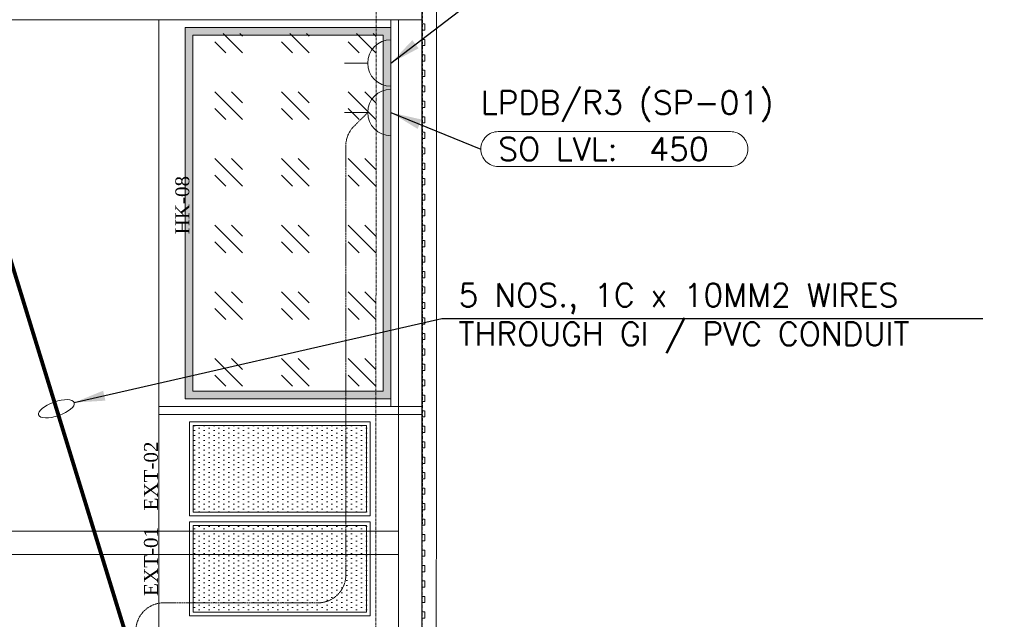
# Model space of a CAD drawing. Header units: millimetres. Extents: x -383850 to 4979, y -12450 to 6984.
# Tile 6 of 7: x 1798 to 4979, y 1518 to 3455. Entities that reach past the tile are written whole.
import ezdxf
from ezdxf.enums import TextEntityAlignment as Align

# ---------------------------------------------------------------- set-up
doc = ezdxf.new("R2010")
doc.units = ezdxf.units.MM
doc.header["$MEASUREMENT"] = 0
for name, pattern in [('FP & RCP XERF$0$( Hidden )', [0.375, 0.25, -0.125]), ('FP & RCP XERF$0$DASHED2', [9.525, 6.35, -3.175]), ('FP & RCP XERF$0$HIDDEN', [0.375, 0.25, -0.125]), ('FP & RCP XERF$0$LEVEL-F-OVERALL LAYOUT$0$Dash 1_5mm', [3, 1.5, -1.5]), ('HIDDENX2', [0.75, 0.5, -0.25]), ('PHANTOM', [63.5, 31.75, -6.35, 6.35, -6.35, 6.35, -6.35])]:
    doc.linetypes.add(name, pattern=pattern)
doc.layers.get('0').update_dxf_attribs({"lineweight": 5})
doc.layers.add('ELEC-SO-LVL-TAG', color=7, linetype='Continuous')
for name, color, linetype, lineweight, true_color in [('FP & RCP XERF$0$A-BULKHEAD', 9, 'FP & RCP XERF$0$HIDDEN', 0, 0x808080), ('FP & RCP XERF$0$A-COUNTER', 9, 'Continuous', 0, 0x808080), ('FP & RCP XERF$0$A-EQUIPMENTSS', 9, 'Continuous', 0, 0x808080), ('FP & RCP XERF$0$BA-DEMOLISTION WALL', 9, 'Continuous', 0, 0x808080), ('FP & RCP XERF$0$CKD Equipments', 9, 'Continuous', 0, 0x808080), ('FP & RCP XERF$0$EXISTING', 9, 'Continuous', 0, 0x808080), ('FP & RCP XERF$0$KIT EQUIPMENT', 9, 'Continuous', 0, 0x808080), ('FP & RCP XERF$0$New1-furn', 9, 'Continuous', 0, 0x808080), ('L1', 9, 'Continuous', 0, 0x808080), ('M-MEP-ELPR-CABLE', 7, 'PHANTOM', 20, 0xb914eb), ('M-MEP-ELPR-CKT', 7, 'HIDDENX2', 20, 0x7d0000), ('M-MEP-ELPR-SOCKET', 5, 'Continuous', 20, 0x0000ff)]:
    doc.layers.add(name, color=color, linetype=linetype, lineweight=lineweight, true_color=true_color)
doc.layers.add('M-MEP-ELCT-TEXT', color=7, linetype='Continuous', lineweight=20)
doc.layers.add('M-MEP-GEN', color=7, linetype='Continuous', lineweight=20)
doc.styles.add('FP & RCP XERF$0$style12', font='BOOKOSI.TTF')
doc.styles.add('Oswald Light', font='txt')
doc.styles.add('ROMANS-100', font='romans.shx')
doc.styles.get("Standard").update_dxf_attribs({"font": 'romans.shx'})
doc.dimstyles.new('MDS-50', dxfattribs={"dimtxt": 100, "dimasz": 100, "dimexe": 50, "dimexo": 50, "dimgap": 25, "dimtad": 1, "dimdec": 0, "dimtxsty": 'Oswald Light', "dimcen": 0, "dimdle": 1.5875, "dimazin": 0, "dimtfac": 1, "dimtdec": 0, "dimtix": 1, "dimtmove": 0, "dimatfit": 0, "dimfxl": 1, "dimfrac": 2, "dimtolj": 1, "dimarcsym": 0})
pattern_1 = [(0, (-1019984.779, -168960.328), (7.9375, 15.875), [0, -15.875])]

# ---------------------------------------------------------------- blocks, each defined once
blk = doc.blocks.new('FP & RCP XERF$0$G$CE511F83F')
at = {"lineweight": -2}
h = blk.add_hatch(dxfattribs=at)
h.set_pattern_fill('DOTS', color=0, scale=10)
h.set_pattern_definition(pattern_1)
h.paths.add_polyline_path([(12, 572), (12, 12), (292, 12), (292, 572)])
at = {"layer": 'FP & RCP XERF$0$KIT EQUIPMENT', "color": 0, "lineweight": -2}
blk.add_lwpolyline([(0, 584), (0, 0), (304, 0), (304, 584), (0, 584)], dxfattribs=at)
blk.add_lwpolyline([(12, 572), (12, 12), (292, 12), (292, 572)], close=True, dxfattribs=at)
blk = doc.blocks.new('FP & RCP XERF$0$G$C099D6DAD')
at = {"lineweight": -2}
h = blk.add_hatch(dxfattribs=at)
h.set_pattern_fill('DOTS', color=0, scale=10)
h.set_pattern_definition(pattern_1)
h.paths.add_polyline_path([(12, 572), (12, 12), (292, 12), (292, 572)])
at = {"layer": 'FP & RCP XERF$0$KIT EQUIPMENT', "color": 0, "lineweight": -2}
blk.add_lwpolyline([(0, 584), (0, 0), (304, 0), (304, 584), (0, 584)], dxfattribs=at)
blk.add_lwpolyline([(12, 572), (12, 12), (292, 12), (292, 572)], close=True, dxfattribs=at)
blk = doc.blocks.new('FP & RCP XERF$0$HHH')
at = {"layer": 'FP & RCP XERF$0$BA-DEMOLISTION WALL', "lineweight": -2, "ltscale": 1000}
h = blk.add_hatch(dxfattribs=at)
h.set_pattern_fill('GOST_GLASS', color=0, scale=25.4, angle=90)
h.set_pattern_definition([(315, (3928236.88, 2573155.97), (-3e-13, -215.526147), [127, -177.8]), (315, (3928236.88, 2573102.09), (-3e-13, -215.526147), [50.8, -254]), (315, (3928290.76, 2573155.97), (-3e-13, -215.526147), [50.8, -254])])
h.paths.add_polyline_path([(2139795.3, 124582.5), (2139795.3, 125737.9), (2139180.3, 125737.9), (2139180.3, 124582.5)])
at = {"layer": 'FP & RCP XERF$0$CKD Equipments', "lineweight": -2}
h = blk.add_hatch(color=0, dxfattribs=at)
h.dxf.hatch_style = 1
h.paths.add_polyline_path([(2139820.3, 124557.5), (2139820.3, 125757.5), (2139155.3, 125757.5), (2139155.3, 124557.5)])
h.paths.add_polyline_path([(2139795.3, 124582.5), (2139795.3, 125732.5), (2139180.3, 125732.5), (2139180.3, 124582.5)], flags=16)
at = {"layer": 'FP & RCP XERF$0$CKD Equipments', "color": 0, "lineweight": -2}
blk.add_lwpolyline([(2139820.3, 124557.5), (2139820.3, 125757.5), (2139155.3, 125757.5), (2139155.3, 124557.5), (2139820.3, 124557.5)], dxfattribs=at)
blk.add_lwpolyline([(2139795.3, 124582.5), (2139795.3, 125732.5), (2139180.3, 125732.5), (2139180.3, 124582.5)], close=True, dxfattribs=at)
blk = doc.blocks.new('FP & RCP XERF')
at = {"layer": 'FP & RCP XERF$0$A-BULKHEAD', "ltscale": 5}
for p, q in [((3097.5, 3441.5), (3107.5, 3441.5)), ((3097.5, 3421.5), (3097.5, 3441.5)), ((3107.5, 3441.5), (3107.5, 3421.5)), ((3107.5, 3421.5), (3097.5, 3421.5)), ((3097.5, 3391.5), (3107.5, 3391.5)), ((3097.5, 3371.5), (3097.5, 3391.5)), ((3107.5, 3391.5), (3107.5, 3371.5)), ((3107.5, 3371.5), (3097.5, 3371.5)), ((3097.5, 3341.5), (3107.5, 3341.5)), ((3097.5, 3321.5), (3097.5, 3341.5)), ((3107.5, 3341.5), (3107.5, 3321.5)), ((3107.5, 3321.5), (3097.5, 3321.5)), ((3097.5, 3291.5), (3107.5, 3291.5)), ((3097.5, 3271.5), (3097.5, 3291.5)), ((3107.5, 3291.5), (3107.5, 3271.5)), ((3107.5, 3271.5), (3097.5, 3271.5)), ((3097.5, 3241.5), (3107.5, 3241.5)), ((3097.5, 3221.5), (3097.5, 3241.5)), ((3107.5, 3221.5), (3097.5, 3221.5)), ((3107.5, 3241.5), (3107.5, 3221.5)), ((3097.5, 3191.5), (3107.5, 3191.5)), ((3097.5, 3171.5), (3097.5, 3191.5)), ((3107.5, 3191.5), (3107.5, 3171.5)), ((3107.5, 3171.5), (3097.5, 3171.5)), ((3097.5, 3141.5), (3107.5, 3141.5)), ((3097.5, 3121.5), (3097.5, 3141.5)), ((3107.5, 3121.5), (3097.5, 3121.5)), ((3107.5, 3141.5), (3107.5, 3121.5)), ((3097.3, 3091.5), (3107.3, 3091.5)), ((3097.3, 3071.5), (3097.3, 3091.5)), ((3107.3, 3091.5), (3107.3, 3071.5)), ((3107.3, 3071.5), (3097.3, 3071.5)), ((3097.3, 3041.5), (3107.3, 3041.5)), ((3097.3, 3021.5), (3097.3, 3041.5)), ((3107.3, 3041.5), (3107.3, 3021.5)), ((3107.3, 3021.5), (3097.3, 3021.5)), ((3097.3, 2991.5), (3107.3, 2991.5)), ((3097.3, 2971.5), (3097.3, 2991.5)), ((3107.3, 2991.5), (3107.3, 2971.5)), ((3107.3, 2971.5), (3097.3, 2971.5)), ((3097.3, 2941.5), (3107.3, 2941.5)), ((3097.3, 2921.5), (3097.3, 2941.5)), ((3107.3, 2941.5), (3107.3, 2921.5)), ((3107.3, 2921.5), (3097.3, 2921.5)), ((3097.3, 2891.5), (3107.3, 2891.5)), ((3097.3, 2871.5), (3097.3, 2891.5)), ((3107.3, 2871.5), (3097.3, 2871.5)), ((3107.3, 2891.5), (3107.3, 2871.5)), ((3097.3, 2841.5), (3107.3, 2841.5)), ((3097.3, 2821.5), (3097.3, 2841.5)), ((3107.3, 2841.5), (3107.3, 2821.5)), ((3107.3, 2821.5), (3097.3, 2821.5)), ((3097.3, 2791.5), (3107.3, 2791.5)), ((3097.3, 2771.5), (3097.3, 2791.5)), ((3107.3, 2771.5), (3097.3, 2771.5)), ((3107.3, 2791.5), (3107.3, 2771.5)), ((3097.3, 2741.5), (3107.3, 2741.5)), ((3097.3, 2721.5), (3097.3, 2741.5)), ((3107.3, 2741.5), (3107.3, 2721.5)), ((3107.3, 2721.5), (3097.3, 2721.5)), ((3097.3, 2691.5), (3107.3, 2691.5)), ((3097.3, 2671.5), (3097.3, 2691.5)), ((3107.3, 2691.5), (3107.3, 2671.5)), ((3107.3, 2671.5), (3097.3, 2671.5)), ((3097.3, 2641.5), (3107.3, 2641.5)), ((3097.3, 2621.5), (3097.3, 2641.5)), ((3107.3, 2641.5), (3107.3, 2621.5)), ((3107.3, 2621.5), (3097.3, 2621.5)), ((3097.3, 2591.5), (3107.3, 2591.5)), ((3097.3, 2571.5), (3097.3, 2591.5)), ((3107.3, 2591.5), (3107.3, 2571.5)), ((3107.3, 2571.5), (3097.3, 2571.5)), ((3097.3, 2541.5), (3107.3, 2541.5)), ((3097.3, 2521.5), (3097.3, 2541.5)), ((3107.3, 2521.5), (3097.3, 2521.5)), ((3107.3, 2541.5), (3107.3, 2521.5)), ((3097.3, 2491.5), (3107.3, 2491.5)), ((3097.3, 2471.6), (3097.3, 2491.5)), ((3107.3, 2491.5), (3107.3, 2471.5)), ((3107.3, 2471.5), (3097.3, 2471.6)), ((3097.4, 2441.6), (3107.4, 2441.6)), ((3097.4, 2421.6), (3097.4, 2441.6)), ((3107.4, 2421.6), (3097.4, 2421.6)), ((3107.4, 2441.6), (3107.4, 2421.6)), ((3097.3, 2391.6), (3107.3, 2391.6)), ((3097.3, 2371.6), (3097.3, 2391.6)), ((3107.3, 2391.6), (3107.3, 2371.6)), ((3107.3, 2371.6), (3097.3, 2371.6)), ((3097.3, 2341.6), (3107.3, 2341.6)), ((3097.3, 2321.6), (3097.3, 2341.6)), ((3107.3, 2341.6), (3107.3, 2321.6)), ((3107.3, 2321.6), (3097.3, 2321.6)), ((3097.4, 2291.6), (3107.4, 2291.6)), ((3097.4, 2271.6), (3097.4, 2291.6)), ((3107.4, 2291.6), (3107.4, 2271.6)), ((3107.4, 2271.6), (3097.4, 2271.6)), ((3097.4, 2241.6), (3107.4, 2241.6)), ((3097.4, 2221.6), (3097.4, 2241.6)), ((3107.4, 2241.6), (3107.4, 2221.6)), ((3107.4, 2221.6), (3097.4, 2221.6)), ((3097.4, 2191.6), (3107.4, 2191.6)), ((3097.4, 2171.6), (3097.4, 2191.6)), ((3107.4, 2171.6), (3097.4, 2171.6)), ((3107.4, 2191.6), (3107.4, 2171.6)), ((3097.4, 2141.6), (3107.4, 2141.6)), ((3097.4, 2121.6), (3097.4, 2141.6)), ((3107.4, 2141.6), (3107.4, 2121.6)), ((3107.4, 2121.6), (3097.4, 2121.6)), ((3097.4, 2091.6), (3107.4, 2091.6)), ((3097.4, 2071.6), (3097.4, 2091.6)), ((3107.4, 2071.6), (3097.4, 2071.6)), ((3107.4, 2091.6), (3107.4, 2071.6)), ((3097.4, 2041.6), (3107.4, 2041.6)), ((3097.4, 2021.6), (3097.4, 2041.6)), ((3107.4, 2041.6), (3107.4, 2021.6)), ((3107.4, 2021.6), (3097.4, 2021.6)), ((3097.4, 1991.6), (3107.4, 1991.6)), ((3097.4, 1971.6), (3097.4, 1991.6)), ((3107.4, 1991.6), (3107.4, 1971.6)), ((3107.4, 1971.6), (3097.4, 1971.6)), ((3097.4, 1941.6), (3107.4, 1941.6)), ((3097.4, 1921.6), (3097.4, 1941.6)), ((3107.4, 1941.6), (3107.4, 1921.6)), ((3107.4, 1921.6), (3097.4, 1921.6)), ((3097.4, 1891.6), (3107.4, 1891.6)), ((3097.4, 1871.6), (3097.4, 1891.6)), ((3107.4, 1891.6), (3107.4, 1871.6)), ((3107.4, 1871.6), (3097.4, 1871.6)), ((3097.4, 1841.6), (3107.4, 1841.6)), ((3097.4, 1821.6), (3097.4, 1841.6)), ((3107.4, 1821.6), (3097.4, 1821.6)), ((3107.4, 1841.6), (3107.4, 1821.6)), ((3097.2, 1791.6), (3107.2, 1791.6)), ((3097.2, 1771.6), (3097.2, 1791.6)), ((3107.2, 1791.6), (3107.2, 1771.6)), ((3107.2, 1771.6), (3097.2, 1771.6)), ((3097.2, 1741.6), (3107.2, 1741.6)), ((3097.2, 1721.6), (3097.2, 1741.6)), ((3107.2, 1721.6), (3097.2, 1721.6)), ((3107.2, 1741.6), (3107.2, 1721.6)), ((3097.2, 1691.6), (3107.2, 1691.6)), ((3097.2, 1671.6), (3097.2, 1691.6)), ((3107.2, 1691.6), (3107.2, 1671.6)), ((3107.2, 1671.6), (3097.2, 1671.6)), ((3097.2, 1641.6), (3107.2, 1641.6)), ((3097.2, 1621.6), (3097.2, 1641.6)), ((3107.2, 1641.6), (3107.2, 1621.6)), ((3107.2, 1621.6), (3097.2, 1621.6)), ((3097.2, 1591.6), (3107.2, 1591.6)), ((3097.2, 1571.6), (3097.2, 1591.6)), ((3107.2, 1591.6), (3107.2, 1571.6)), ((3107.2, 1571.6), (3097.2, 1571.6)), ((3097.2, 1541.6), (3107.2, 1541.6)), ((3097.2, 1521.6), (3097.2, 1541.6)), ((3107.2, 1541.6), (3107.2, 1521.6)), ((3107.2, 1521.6), (3097.2, 1521.6))]:
    blk.add_line(p, q, dxfattribs=at)
at = {"layer": 'FP & RCP XERF$0$A-BULKHEAD', "linetype": 'FP & RCP XERF$0$( Hidden )', "ltscale": 5}
for p, q in [((1586.2, 1802.4), (3022.4, 1802.4)), ((3107.3, 1802.5), (3107.3, 1802.5)), ((1586.2, 1727.4), (3022.4, 1727.4)), ((3107.3, 1727.5), (3107.3, 1727.5))]:
    blk.add_line(p, q, dxfattribs=at)
for points in [[(0, 0), (0, 3530), (3097.5, 3530), (3097.3, 0.2)], [(75, 75), (75, 3455), (3022.5, 3455), (3022.3, 75.2)]]:
    blk.add_lwpolyline(points, close=True, dxfattribs=at)
at = {"layer": 'FP & RCP XERF$0$A-COUNTER', "ltscale": 0.25}
for p, q in [((3097.5, 3554.9), (3097.5, 0.2)), ((3097.5, 3454.9), (0, 3454.4)), ((2247.5, 3454.9), (2247.5, 100.2)), ((2997.5, 3454.9), (2997.5, 2204.9))]:
    blk.add_line(p, q, dxfattribs=at)
at = {"layer": 'FP & RCP XERF$0$A-EQUIPMENTSS', "ltscale": 0.25}
blk.add_lwpolyline([(3097.5, 3454.9), (2997.5, 3454.9), (2997.5, 2204.9), (3097.5, 2204.9)], close=True, dxfattribs=at)
at = {"layer": 'FP & RCP XERF$0$A-EQUIPMENTSS', "linetype": 'FP & RCP XERF$0$DASHED2', "ltscale": 0.25}
for points in [[(2247.5, 2204.9), (3097.5, 2204.9)], [(2247.5, 2179.9), (3097.5, 2179.9)]]:
    blk.add_lwpolyline(points, dxfattribs=at)
at = {"layer": 'FP & RCP XERF$0$EXISTING', "ltscale": 0.25}
blk.add_lwpolyline([(-754, 6982.9), (3146, 6982.7), (3143.4, -44.8), (-754.4, -44.6)], close=True, dxfattribs=at)
at = {"layer": 'FP & RCP XERF$0$EXISTING', "linetype": 'FP & RCP XERF$0$LEVEL-F-OVERALL LAYOUT$0$Dash 1_5mm'}
blk.add_lwpolyline([(-706.8, 6914.1), (3101, 6913.9), (3098.4, 0.2), (-709.4, 0.4), (-709, 6914.1)], dxfattribs=at)
blk.add_lwpolyline([(-559, 6764.1), (2951, 6763.9), (2948.5, 150.2), (-559.4, 150.4)], close=True, dxfattribs=at)
at = {"layer": 'FP & RCP XERF$0$New1-furn', "ltscale": 0.25}
blk.add_line((2247.5, 2204.9), (3097.5, 2204.9), dxfattribs=at)
at = {"layer": 'FP & RCP XERF$0$A-EQUIPMENTSS'}
blk.add_blockref('FP & RCP XERF$0$HHH', (-2136822.8, -122327.6), dxfattribs=at)
at = {"layer": 'FP & RCP XERF$0$A-EQUIPMENTSS', "ltscale": 0.25, "rotation": 270}
for name, p in [('FP & RCP XERF$0$G$CE511F83F', (2346.5, 2155.9)), ('FP & RCP XERF$0$G$C099D6DAD', (2346.7, 1832.9))]:
    blk.add_blockref(name, p, dxfattribs=at)
at = {"layer": 'L1', "char_height": 45, "width": 506.843, "attachment_point": 2, "rotation": 90, "style": 'FP & RCP XERF$0$style12'}
for s, insert in [('HK-08', (2301.3, 2855.7)), ('EXT-02', (2199.9, 1980.7)), ('EXT-01', (2199.9, 1704.7))]:
    blk.add_mtext(s, dxfattribs=dict(at, insert=insert))
blk = doc.blocks.new('13A SSSO')
at = {"color": 0}
blk.add_lwpolyline([(0, 100), (0, 200)], dxfattribs=at)
blk.add_lwpolyline([(-100, 0), (100, 0, 1), (-100, 0)], format="xyb", dxfattribs=at)
blk = doc.blocks.new('ELEC-SO-LVL-EQP-TAG')
at = {"color": 0}
blk.add_lwpolyline([(75, 72.5), (1075, 72.5, -0.414214), (1150, -2.5), (1150, -2.5, -0.414214), (1075, -77.5), (75, -77.5, -0.414214), (0, -2.5), (0, -2.5, -0.414214)], format="xyb", close=True, dxfattribs=at)
at = {"color": 0, "insert": (75, -2.5), "char_height": 100, "attachment_point": 4}
blk.add_mtext_dynamic_manual_height_columns('{\\Fromans|c0;SO LVL:}', width=1015.069, gutter_width=1, heights=[0], dxfattribs=at)
at = {"color": 0, "style": 'ROMANS-100'}
for tag, p in [('SO-EQP', (0, 197.5)), ('SO-LVL', (725, -2.5))]:
    blk.add_attdef(tag, text='', height=100, dxfattribs=at).set_placement(p, align=Align.MIDDLE_LEFT)

msp = doc.modelspace()

# ---------------------------------------------------------------- linework, layer by layer
at = {"layer": 'M-MEP-ELPR-CABLE', "color": 1, "ltscale": 0.1, "true_color": 0xff0000, "const_width": 12.5}
msp.add_lwpolyline([(2447.5, 475.2), (1460.7, 3680.9)], dxfattribs=at)
at = {"layer": 'M-MEP-ELPR-CKT', "ltscale": 5}
msp.add_lwpolyline([(2922.6, 3154.9), (2878.2, 3110.6, 0.198912), (2851.9, 3046.9), (2851.9, 1661, -0.414214), (2761.9, 1571), (2263.8, 1571, 0.414214), (2173.8, 1481), (2173.8, 358.2, -0.198912), (2147.5, 294.6), (2078, 225.2)], format="xyb", dxfattribs=at)
msp.add_lwpolyline([(2922.5, 3154.8), (2922.3, 3154.9)], dxfattribs=at)
at = {"layer": 'M-MEP-GEN'}
msp.add_ellipse((1917, 2197.9), major_axis=(57.5, 20), ratio=0.376446, dxfattribs=at)

# ---------------------------------------------------------------- block references
msp.add_blockref('FP & RCP XERF', (0, 0))
at = {"layer": 'M-MEP-ELCT-TEXT'}
ref = msp.add_blockref('ELEC-SO-LVL-EQP-TAG', (3288, 3039), dxfattribs=dict(at, xscale=0.75, yscale=0.75, zscale=0.75))
ref.add_attrib('SO-EQP', 'LPDB/R3 (SP-01)', dxfattribs={"layer": 'ELEC-SO-LVL-TAG', "height": 75, "style": 'ROMANS-100'}).set_placement((3287.9, 3187.1), align=Align.MIDDLE_LEFT)
ref.add_attrib('SO-LVL', '450', dxfattribs={"layer": 'ELEC-SO-LVL-TAG', "height": 75, "style": 'ROMANS-100'}).set_placement((3831.7, 3037.1), align=Align.MIDDLE_LEFT)
at = {"layer": 'M-MEP-ELPR-SOCKET', "xscale": 0.75, "yscale": 0.75, "zscale": 0.75, "rotation": 89.99198596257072}
for p in [(2997.5, 3314.9), (2997.5, 3154.9)]:
    msp.add_blockref('13A SSSO', p, dxfattribs=at)

# ---------------------------------------------------------------- texts
at = {"layer": 'M-MEP-GEN', "insert": (3216.2, 2490), "char_height": 75, "attachment_point": 4}
msp.add_mtext_dynamic_manual_height_columns('5 NOS., 1C x 10MM2 WIRES THROUGH GI / PVC CONDUIT', width=1832.755, gutter_width=0.5, heights=[787], dxfattribs=at)

# ---------------------------------------------------------------- leaders
at = {"layer": 'M-MEP-ELCT-TEXT'}
for points in [[(2997.5, 3314.9), (3287.9, 3537)], [(2997.5, 3154.9), (3287.9, 3037)]]:
    msp.add_leader(points, dimstyle='MDS-50', override={"dimtad": 0}, dxfattribs=at)
at = {"layer": 'M-MEP-GEN'}
msp.add_leader([(1974.2, 2217.9), (3162.4, 2490), (4909.8, 2490)], dimstyle='MDS-50', override={"dimgap": 25, "dimtad": 0}, dxfattribs=at)

doc.saveas('drawing.dxf')
